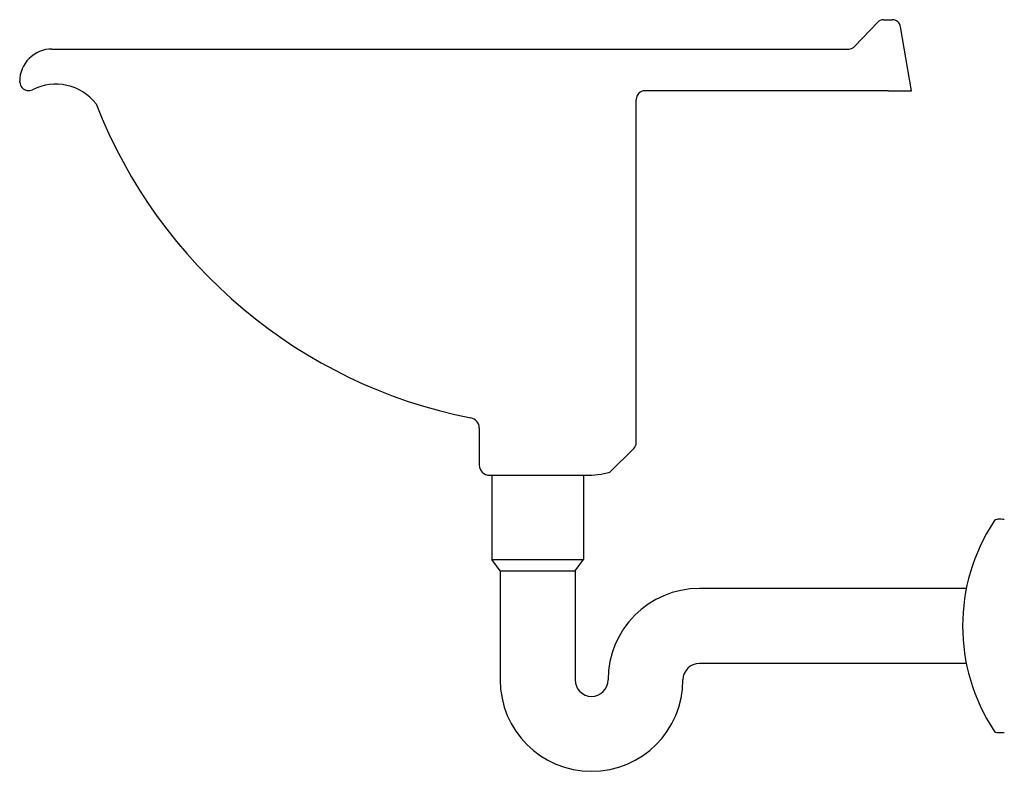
# Model space of a CAD drawing. Extents: x -0.519 to 0, y -0.077 to 0.32.
import ezdxf

# ---------------------------------------------------------------- set-up
doc = ezdxf.new("R2010")
doc.units = 0
doc.header["$MEASUREMENT"] = 0
doc.layers.add('MUEB-SANIT', color=251, linetype='CONTINUOUS')

msp = doc.modelspace()

# ---------------------------------------------------------------- linework, layer by layer
at = {"layer": 'MUEB-SANIT'}
for p, q in [((-0.07870788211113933, 0.3055306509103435), (-0.06692113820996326, 0.3181294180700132)), ((-0.06361748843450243, 0.3195627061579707), (-0.05910581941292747, 0.3195627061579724)), ((-0.04899999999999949, 0.2820973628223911), (-0.05464399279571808, 0.3157862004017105)), ((-0.5019999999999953, 0.3040973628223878), (-0.08201153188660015, 0.304097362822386)), ((-0.5189999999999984, 0.2866213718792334), (-0.5189999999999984, 0.2870973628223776)), ((-0.06130071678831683, 0.2820973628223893), (-0.1894560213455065, 0.2820973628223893)), ((-0.06130071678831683, 0.2820973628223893), (-0.04899999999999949, 0.2820973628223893)), ((-0.1939800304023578, 0.09675219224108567), (-0.1939800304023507, 0.2775733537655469)), ((-0.2767213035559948, 0.1043769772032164), (-0.2767213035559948, 0.08474909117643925)), ((-0.1953050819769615, 0.09355323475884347), (-0.2078590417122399, 0.0809992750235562)), ((-0.2714182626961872, 0.07944605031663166), (-0.2205817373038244, 0.07944605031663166)), ((-0.2701383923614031, 0.07944605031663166), (-0.2701383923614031, 0.03495963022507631)), ((-0.2218616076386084, 0.07944605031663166), (-0.2218616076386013, 0.03495963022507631)), ((-0.2701383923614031, 0.0349596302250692), (-0.2218616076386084, 0.0349596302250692)), ((-0.2657493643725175, 0.02906109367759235), (-0.2701383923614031, 0.0349596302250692)), ((-0.2262506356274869, 0.02906109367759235), (-0.2218616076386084, 0.0349596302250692)), ((-0.2657493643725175, 0.02906109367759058), (-0.226250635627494, 0.02906109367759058)), ((-0.2657493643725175, 0.02906109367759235), (-0.2657493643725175, -0.02842782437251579)), ((-0.2262506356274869, 0.02906109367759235), (-0.2262506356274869, -0.02842782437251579)), ((-0.02001863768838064, 0.01974936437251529), (-0.1607165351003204, 0.01974936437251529)), ((-0.02001863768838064, -0.01974936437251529), (-0.1607165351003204, -0.01974936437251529)), ((-0.2088937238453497, -0.02842782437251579), (-0.2088937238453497, -0.02842782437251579)), ((-0.1693949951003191, -0.02842782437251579), (-0.1693949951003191, -0.02842782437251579))]:
    msp.add_line(p, q, dxfattribs=at)
for centre, radius, start, end in [((-0.06361748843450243, 0.3150386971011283), 0.00452400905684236, 90.00000000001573, 136.9072112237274), ((-0.05910581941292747, 0.3150386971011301), 0.00452400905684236, 9.510612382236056, 90), ((-0.5019999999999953, 0.2870973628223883), 0.017, 89.9999999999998, 180.000000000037), ((-0.08201153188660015, 0.3086213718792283), 0.00452400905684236, 269.9999999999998, 316.9072112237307), ((-0.5135397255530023, 0.2873341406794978), 0.005506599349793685, 187.4371763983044, 221.3002276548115), ((-0.5000099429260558, 0.2585479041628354), 0.02702446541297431, 38.01842147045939, 116.8884742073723), ((-0.514277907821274, 0.2866856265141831), 0.00452400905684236, 221.3002276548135, 296.8884742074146), ((-0.1894560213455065, 0.2775733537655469), 0.00452400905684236, 90, 180), ((-0.2288578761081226, 0.372650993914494), 0.268195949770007, 201.308211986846, 258.7309289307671), ((-0.2820243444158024, 0.1043769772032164), 0.005303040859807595, 0, 81.79874006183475), ((-0.1985040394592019, 0.09675219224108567), 0.00452400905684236, 315.0000000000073, 0), ((-0.2714182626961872, 0.08474909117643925), 0.005303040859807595, 180, 270), ((-0.220360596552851, 0.1305180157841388), 0.05107244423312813, 269.7519117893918, 284.1688813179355), ((0.07821890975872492, 0), 0.1002030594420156, 146.6681348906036, 213.3318651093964), ((-0.003333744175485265, 0.05363503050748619), 0.002593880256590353, 90.46864460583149, 146.6681348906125), ((-0.002895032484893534, 0), 0.0562307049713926, 87.04882749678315, 90.46864460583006), ((-0.1607165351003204, -0.02842782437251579), 0.04817718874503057, 90, 180), ((-0.1607165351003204, -0.02842782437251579), 0.00867846, 90, 180), ((-0.2175721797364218, -0.02842782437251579), 0.04817718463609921, 180, 0), ((-0.2175721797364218, -0.02842782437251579), 0.008678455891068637, 180, 0), ((-0.003333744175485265, -0.05363503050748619), 0.002593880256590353, 213.3318651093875, 269.5313553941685), ((-0.002895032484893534, 0), 0.0562307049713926, 269.5313553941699, 272.9511725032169)]:
    msp.add_arc(centre, radius, start, end, dxfattribs=at)

doc.saveas('drawing.dxf')
